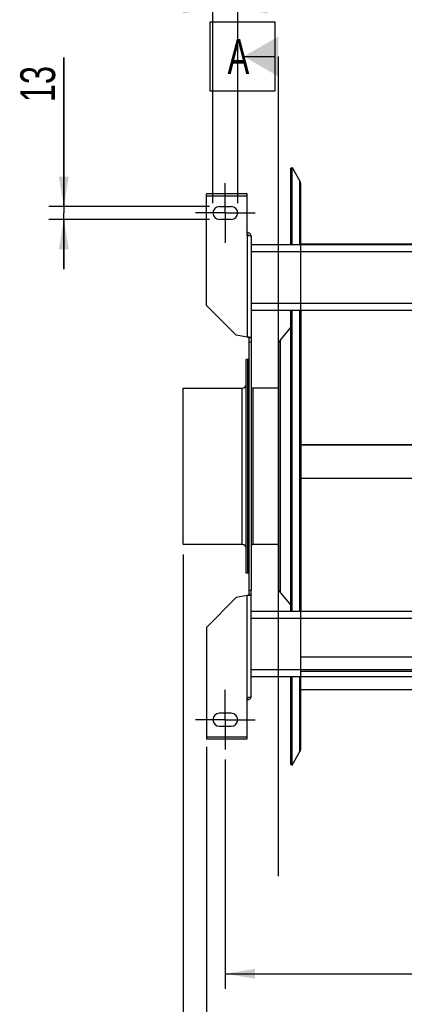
# Model space of a CAD drawing. Extents: x -143 to 557, y -130 to 297.
# Tile 3 of 15: x 138 to 177, y 55 to 154. Entities that reach past the tile are written whole.
import ezdxf

# ---------------------------------------------------------------- set-up
doc = ezdxf.new("R2010")
doc.units = 0
doc.header["$LTSCALE"] = 23.1
doc.linetypes.add('CENTER', pattern=[0.6, 0.375, -0.075, 0.075, -0.075])
doc.layers.get('0').update_dxf_attribs({"linetype": 'CONTINUOUS'})
for name, color, linetype in [('110528_DXF_CONTINUOUS_LINE', 7, 'CONTINUOUS'), ('110528_DXF_DIMENSION', 7, 'CONTINUOUS'), ('110534_DXF_AXIS', 7, 'CONTINUOUS'), ('110534_DXF_CONTINUOUS_LINE', 7, 'CONTINUOUS'), ('110591_DXF_CONTINUOUS_LINE', 7, 'CONTINUOUS'), ('110651_DXF_CONTINUOUS_LINE', 7, 'CONTINUOUS'), ('110801_DXF_CONTINUOUS_LINE', 7, 'CONTINUOUS'), ('112850_DXF_CONTINUOUS_LINE', 7, 'CONTINUOUS'), ('AG_HOSE_100_DXF_CONTINUOUS', 7, 'CONTINUOUS'), ('ASE_65-100-5_DXF_DIMENSION', 7, 'CONTINUOUS')]:
    doc.layers.add(name, color=color, linetype=linetype)
doc.styles.get("Standard").update_dxf_attribs({"font": 'txt', "width": 0.7})
doc.dimstyles.new('DIMSTYLE_1', dxfattribs={"dimtxt": 3.5, "dimasz": 3, "dimexe": 1.5, "dimexo": 1, "dimgap": 0.875, "dimtad": 1, "dimdec": 0, "dimlfac": 10, "dimtxsty": 'STANDARD', "dimblk": '_ARROW_FILLED', "dimblk1": '_ARROW_FILLED', "dimblk2": '_ARROW_FILLED', "dimcen": 0.09, "dimazin": 3, "dimtp": 0.8, "dimtm": 0.8, "dimtfac": 1, "dimtdec": 0, "dimtofl": 0, "dimtmove": 0, "dimatfit": 3, "dimtolj": 1})
doc.dimstyles.new('DIMSTYLE_2', dxfattribs={"dimtxt": 3.5, "dimasz": 3, "dimexe": 1.5, "dimexo": 1, "dimgap": 0.875, "dimtad": 1, "dimdec": 3, "dimlfac": 10, "dimtxsty": 'STANDARD', "dimblk": '_ARROW_FILLED', "dimblk1": '_ARROW_FILLED', "dimblk2": '_ARROW_FILLED', "dimcen": 0.09, "dimazin": 3, "dimtp": 0.8, "dimtm": 0.8, "dimtfac": 1, "dimtdec": 3, "dimtofl": 0, "dimtmove": 0, "dimatfit": 3, "dimtolj": 1})
doc.dimstyles.new('DIMSTYLE_3', dxfattribs={"dimtxt": 3.5, "dimasz": 3, "dimexe": 1.5, "dimexo": 1, "dimgap": 0.875, "dimtad": 1, "dimdec": 3, "dimlfac": 10, "dimtxsty": 'STANDARD', "dimblk": '_ARROW_FILLED', "dimblk1": '_ARROW_FILLED', "dimblk2": '_ARROW_FILLED', "dimcen": 0.09, "dimazin": 3, "dimtp": 0.2, "dimtm": 0.2, "dimtfac": 1, "dimtdec": 3, "dimtofl": 0, "dimtmove": 0, "dimatfit": 3, "dimtolj": 1})

# ---------------------------------------------------------------- blocks, each defined once
blk = doc.blocks.new('_ARROW_FILLED')
at = {"color": 0, "linetype": 'BYBLOCK'}
blk.add_solid([(0, 0), (-1, 0.167), (-1, -0.167)], dxfattribs=at)
blk = doc.blocks.new('*D2')
at = {"layer": 'ASE_65-100-5_DXF_DIMENSION', "color": 2, "linetype": 'CONTINUOUS'}
for p, q in [((154.546, 100.576), (154.546, 36.887)), ((239.896, 95.394), (239.896, 36.887)), ((154.546, 38.387), (197.221, 38.387)), ((239.896, 38.387), (197.221, 38.387))]:
    blk.add_line(p, q, dxfattribs=at)
at = {"layer": 'ASE_65-100-5_DXF_DIMENSION', "color": 2, "linetype": 'CONTINUOUS', "xscale": 3, "yscale": 3, "zscale": 3, "rotation": 180}
blk.add_blockref('_ARROW_FILLED', (154.546, 38.387), dxfattribs=at)
at = {"layer": 'ASE_65-100-5_DXF_DIMENSION', "color": 2, "linetype": 'CONTINUOUS', "xscale": 3, "yscale": 3, "zscale": 3}
blk.add_blockref('_ARROW_FILLED', (239.896, 38.387), dxfattribs=at)
at = {"layer": 'ASE_65-100-5_DXF_DIMENSION', "color": 2, "linetype": 'CONTINUOUS', "insert": (197.221, 42.762), "char_height": 3.5, "width": 12, "attachment_point": 2}
blk.add_mtext('854', dxfattribs=at)
blk = doc.blocks.new('*D3')
at = {"layer": 'ASE_65-100-5_DXF_DIMENSION', "color": 2, "linetype": 'CONTINUOUS'}
for p, q in [((156.896, 81.225), (156.896, 46.887)), ((238.096, 81.225), (238.096, 46.887)), ((156.896, 48.387), (197.496, 48.387)), ((238.096, 48.387), (197.496, 48.387))]:
    blk.add_line(p, q, dxfattribs=at)
at = {"layer": 'ASE_65-100-5_DXF_DIMENSION', "color": 2, "linetype": 'CONTINUOUS', "xscale": 3, "yscale": 3, "zscale": 3, "rotation": 180}
blk.add_blockref('_ARROW_FILLED', (156.896, 48.387), dxfattribs=at)
at = {"layer": 'ASE_65-100-5_DXF_DIMENSION', "color": 2, "linetype": 'CONTINUOUS', "xscale": 3, "yscale": 3, "zscale": 3}
blk.add_blockref('_ARROW_FILLED', (238.096, 48.387), dxfattribs=at)
at = {"layer": 'ASE_65-100-5_DXF_DIMENSION', "color": 2, "linetype": 'CONTINUOUS', "insert": (197.496, 52.762), "char_height": 3.5, "width": 11.25, "attachment_point": 2}
blk.add_mtext('812', dxfattribs=at)
blk = doc.blocks.new('*D4')
at = {"layer": 'ASE_65-100-5_DXF_DIMENSION', "color": 2, "linetype": 'CONTINUOUS'}
for p, q in [((158.796, 79.951), (158.796, 56.887)), ((236.196, 79.951), (236.196, 56.887)), ((158.796, 58.387), (197.496, 58.387)), ((236.196, 58.387), (197.496, 58.387))]:
    blk.add_line(p, q, dxfattribs=at)
at = {"layer": 'ASE_65-100-5_DXF_DIMENSION', "color": 2, "linetype": 'CONTINUOUS', "xscale": 3, "yscale": 3, "zscale": 3, "rotation": 180}
blk.add_blockref('_ARROW_FILLED', (158.796, 58.387), dxfattribs=at)
at = {"layer": 'ASE_65-100-5_DXF_DIMENSION', "color": 2, "linetype": 'CONTINUOUS', "xscale": 3, "yscale": 3, "zscale": 3}
blk.add_blockref('_ARROW_FILLED', (236.196, 58.387), dxfattribs=at)
at = {"layer": 'ASE_65-100-5_DXF_DIMENSION', "color": 2, "linetype": 'CONTINUOUS', "insert": (197.496, 62.762), "char_height": 3.5, "width": 12.375, "attachment_point": 2}
blk.add_mtext('774', dxfattribs=at)
blk = doc.blocks.new('*D5')
at = {"layer": 'ASE_65-100-5_DXF_DIMENSION', "color": 2, "linetype": 'CONTINUOUS'}
for p, q in [((157.546, 135.951), (157.546, 157.036)), ((160.046, 135.951), (160.046, 157.036)), ((157.546, 155.536), (148.458, 155.536)), ((148.458, 155.536), (158.796, 155.536)), ((165.046, 155.536), (158.796, 155.536)), ((160.046, 155.536), (165.046, 155.536))]:
    blk.add_line(p, q, dxfattribs=at)
at = {"layer": 'ASE_65-100-5_DXF_DIMENSION', "color": 2, "linetype": 'CONTINUOUS', "xscale": 3, "yscale": 3, "zscale": 3}
blk.add_blockref('_ARROW_FILLED', (157.546, 155.536), dxfattribs=at)
at = {"layer": 'ASE_65-100-5_DXF_DIMENSION', "color": 2, "linetype": 'CONTINUOUS', "xscale": 3, "yscale": 3, "zscale": 3, "rotation": 180}
blk.add_blockref('_ARROW_FILLED', (160.046, 155.536), dxfattribs=at)
at = {"layer": 'ASE_65-100-5_DXF_DIMENSION', "color": 2, "linetype": 'CONTINUOUS', "insert": (153.708, 159.911), "char_height": 3.5, "width": 7.875, "attachment_point": 3}
blk.add_mtext('25', dxfattribs=at)
blk = doc.blocks.new('*D6')
at = {"layer": 'ASE_65-100-5_DXF_DIMENSION', "color": 2, "linetype": 'CONTINUOUS'}
for p, q in [((142.546, 135.601), (142.546, 150.601)), ((142.546, 150.601), (142.546, 134.951)), ((157.196, 135.601), (141.046, 135.601)), ((142.546, 129.301), (142.546, 134.951)), ((157.196, 134.301), (141.046, 134.301)), ((142.546, 134.301), (142.546, 129.301))]:
    blk.add_line(p, q, dxfattribs=at)
at = {"layer": 'ASE_65-100-5_DXF_DIMENSION', "color": 2, "linetype": 'CONTINUOUS', "xscale": 3, "yscale": 3, "zscale": 3}
for p, rotation in [((142.546, 135.601), 270), ((142.546, 134.301), 90)]:
    blk.add_blockref('_ARROW_FILLED', p, dxfattribs=dict(at, rotation=rotation))
at = {"layer": 'ASE_65-100-5_DXF_DIMENSION', "color": 2, "linetype": 'CONTINUOUS', "insert": (138.171, 146.101), "char_height": 3.5, "width": 6.75, "attachment_point": 1, "rotation": 90}
blk.add_mtext('13', dxfattribs=at)

msp = doc.modelspace()

# ---------------------------------------------------------------- linework, layer by layer
at = {"layer": '110528_DXF_CONTINUOUS_LINE', "color": 7, "linetype": 'CONTINUOUS'}
for p, q in [((165.37803, 139.45142), (165.50793, 139.52642)), ((165.50793, 131.7736), (165.50793, 139.52642)), ((165.50793, 139.52642), (166.30697, 138.14245)), ((166.39406, 131.7736), (166.39406, 137.81745)), ((165.50793, 94.85142), (165.50793, 125.18227)), ((166.39406, 125.18227), (166.39406, 94.85142)), ((165.50793, 79.37642), (165.50793, 88.2611)), ((166.39406, 81.0854), (166.39406, 88.2611)), ((165.50793, 79.37642), (166.30697, 80.7604)), ((165.37803, 79.45142), (165.50793, 79.37642))]:
    msp.add_line(p, q, dxfattribs=at)
at = {"layer": '110528_DXF_CONTINUOUS_LINE', "color": 3, "linetype": 'CONTINUOUS'}
for p, q in [((165.37803, 131.7736), (165.37803, 139.45142)), ((165.37803, 94.85142), (165.37803, 125.18227)), ((164.29838, 122.13265), (165.37803, 123.41933)), ((164.14631, 121.71484), (164.14631, 97.18801)), ((164.29838, 96.77019), (165.37803, 95.48351)), ((165.37803, 79.45142), (165.37803, 88.2611))]:
    msp.add_line(p, q, dxfattribs=at)
at = {"layer": '110528_DXF_CONTINUOUS_LINE', "color": 9, "linetype": 'CONTINUOUS'}
for p, q in [((166.30697, 131.7736), (166.30697, 138.14245)), ((165.37803, 135.93985), (165.50793, 136.00607)), ((166.30697, 94.85142), (166.30697, 125.18227)), ((164.29838, 122.13265), (164.29838, 96.77019)), ((166.30697, 80.7604), (166.30697, 88.2611))]:
    msp.add_line(p, q, dxfattribs=at)
at = {"layer": '110528_DXF_CONTINUOUS_LINE', "color": 7, "linetype": 'CONTINUOUS'}
for centre, start, end in [((165.74406, 137.81745), 0, 30), ((165.74406, 81.0854), 330, 360)]:
    msp.add_arc(centre, 0.65, start, end, dxfattribs=at)
at = {"layer": '110528_DXF_CONTINUOUS_LINE', "color": 3, "linetype": 'CONTINUOUS'}
for centre, start, end in [((164.79631, 121.71484), 140, 180), ((164.79631, 97.188), 180, 220)]:
    msp.add_arc(centre, 0.65, start, end, dxfattribs=at)
at = {"layer": '110528_DXF_DIMENSION', "color": 2, "linetype": 'CONTINUOUS'}
for p, q in [((157.27131, 147.20085), (157.27131, 154.20085)), ((157.27131, 154.20085), (163.77131, 154.20085)), ((163.77131, 154.20085), (163.77131, 147.20085)), ((160.64631, 150.70085), (163.77131, 150.70085)), ((164.14631, 68.202), (164.14631, 150.70085)), ((163.77131, 147.20085), (157.27131, 147.20085))]:
    msp.add_line(p, q, dxfattribs=at)
msp.add_solid([(164.14631, 152.72157), (164.14631, 148.68012), (160.64631, 150.70085)], dxfattribs=at)
at = {"layer": '110534_DXF_AXIS', "color": 7, "linetype": 'CENTER'}
for p, q in [((158.79631, 134.95142), (158.79631, 137.95143)), ((158.79631, 134.95142), (155.7963, 134.95142)), ((158.79631, 134.95142), (158.79631, 131.95141)), ((158.79631, 134.95142), (161.79632, 134.95142)), ((158.79631, 83.95142), (158.79631, 86.95143)), ((158.79631, 83.95142), (155.7963, 83.95142)), ((158.79631, 83.95142), (158.79631, 80.95141)), ((158.79631, 83.95142), (161.79632, 83.95142))]:
    msp.add_line(p, q, dxfattribs=at)
at = {"layer": '110534_DXF_CONTINUOUS_LINE', "color": 3, "linetype": 'CONTINUOUS'}
for p, q in [((156.89631, 125.65673), (156.89631, 136.87808)), ((160.99631, 136.87808), (156.89631, 136.87808)), ((160.99631, 132.70368), (160.99631, 136.87808)), ((158.19631, 135.60142), (159.39631, 135.60142)), ((159.39631, 134.30142), (158.19631, 134.30142)), ((161.39631, 132.64347), (161.39631, 96.95142)), ((156.89631, 125.65673), (159.89631, 122.65673)), ((160.99631, 122.46277), (159.89631, 122.65673)), ((156.89631, 93.24612), (159.89631, 96.24612)), ((160.99631, 96.44008), (159.89631, 96.24612)), ((161.39631, 86.25938), (161.39631, 96.95142)), ((156.89631, 93.24612), (156.89631, 82.02476)), ((160.99631, 82.02476), (160.99631, 86.19917)), ((159.39631, 84.60142), (158.19631, 84.60142)), ((158.19631, 83.30142), (159.39631, 83.30142)), ((156.89631, 82.02477), (160.99631, 82.02477))]:
    msp.add_line(p, q, dxfattribs=at)
at = {"layer": '110534_DXF_CONTINUOUS_LINE', "color": 9, "linetype": 'CONTINUOUS'}
for p, q in [((156.89631, 136.67808), (160.99631, 136.67808)), ((160.99631, 132.70368), (160.99631, 122.46277)), ((160.99631, 86.19917), (160.99631, 96.44008)), ((156.89631, 82.22477), (160.99631, 82.22477))]:
    msp.add_line(p, q, dxfattribs=at)
at = {"layer": '110534_DXF_CONTINUOUS_LINE', "color": 7, "linetype": 'CONTINUOUS'}
for p, q in [((161.19631, 96.95142), (161.19631, 122.38974)), ((161.39631, 122.38974), (161.19631, 122.38974)), ((161.39631, 121.95142), (161.19631, 121.95142)), ((161.19631, 96.5131), (161.19631, 96.95142)), ((161.39631, 96.95142), (161.19631, 96.95142)), ((161.39631, 96.5131), (161.19631, 96.5131))]:
    msp.add_line(p, q, dxfattribs=at)
at = {"layer": '110534_DXF_CONTINUOUS_LINE', "color": 3, "linetype": 'CONTINUOUS'}
for centre, radius, start, end in [((158.19631, 134.95142), 0.65, 90, 270), ((159.39631, 134.95142), 0.65, 270, 90), ((161.00486, 132.58609), 0.39145, 9.3446493, 10.1091505), ((161.00486, 86.31676), 0.39145, 349.8908495, 350.6553507), ((158.19631, 83.95142), 0.65, 90, 270), ((159.39631, 83.95142), 0.65, 270, 90)]:
    msp.add_arc(centre, radius, start, end, dxfattribs=at)
for points, knots in [([(161.39023, 132.6548), (161.38218, 132.69994), (161.3497, 132.78826), (161.25846, 132.89548), (161.13586, 132.96549), (161.0426, 132.98167), (160.99631, 132.98167)], [0, 0, 0, 0, 0.24875061, 0.49833507, 0.74886161, 1, 1, 1, 1]), ([(160.99631, 132.70368), (161.04734, 132.69879), (161.12149, 132.6917), (161.2157, 132.6816), (161.27574, 132.67421), (161.32449, 132.66723), (161.36223, 132.65967), (161.38349, 132.65409), (161.39631, 132.64705), (161.39631, 132.64347)], [0, 0, 0, 0, 0.37771184, 0.54853637, 0.69852876, 0.82207755, 0.91471109, 0.97358369, 1, 1, 1, 1]), ([(161.39631, 122.38974), (161.39631, 122.39372), (161.3844, 122.40247), (161.36211, 122.40936), (161.3247, 122.41854), (161.25292, 122.43099), (161.1417, 122.44591), (161.04735, 122.45684), (160.99631, 122.46277)], [0, 0, 0, 0, 0.0290834, 0.08885385, 0.18164624, 0.30490852, 0.62429132, 1, 1, 1, 1]), ([(161.39631, 96.5131), (161.39631, 96.50912), (161.3844, 96.50038), (161.36211, 96.49348), (161.3247, 96.4843), (161.25292, 96.47186), (161.1417, 96.45694), (161.04735, 96.44601), (160.99631, 96.44008)], [0, 0, 0, 0, 0.0290834, 0.08885385, 0.18164624, 0.30490852, 0.62429132, 1, 1, 1, 1]), ([(160.99631, 86.19917), (161.04734, 86.20406), (161.12149, 86.21115), (161.2157, 86.22125), (161.27574, 86.22863), (161.32449, 86.23561), (161.36223, 86.24318), (161.38349, 86.24876), (161.39631, 86.25579), (161.39631, 86.25938)], [0, 0, 0, 0, 0.37771184, 0.54853637, 0.69852876, 0.82207755, 0.91471109, 0.97358369, 1, 1, 1, 1]), ([(161.39023, 86.24805), (161.38218, 86.20291), (161.3497, 86.11458), (161.25846, 86.00736), (161.13586, 85.93735), (161.0426, 85.92118), (160.99631, 85.92118)], [0, 0, 0, 0, 0.24875061, 0.49833507, 0.74886161, 1, 1, 1, 1])]:
    msp.add_open_spline(points, degree=3, knots=knots, dxfattribs=at)
at = {"layer": '110534_DXF_CONTINUOUS_LINE', "color": 7, "linetype": 'CONTINUOUS'}
for points, knots in [([(160.99631, 132.78389), (161.03048, 132.78389), (161.09988, 132.76603), (161.15112, 132.71584), (161.16855, 132.68663)], [0, 0, 0, 0, 0.50119096, 1, 1, 1, 1]), ([(161.19631, 122.38974), (161.19631, 122.39767), (161.17329, 122.41475), (161.13229, 122.42841), (161.06899, 122.44612), (161.02185, 122.45683), (160.99631, 122.46277)], [0, 0, 0, 0, 0.1095964, 0.32647794, 0.63723776, 1, 1, 1, 1]), ([(161.19631, 96.5131), (161.19631, 96.50518), (161.17329, 96.4881), (161.13229, 96.47444), (161.06899, 96.45672), (161.02185, 96.44601), (160.99631, 96.44008)], [0, 0, 0, 0, 0.1095964, 0.32647794, 0.63723776, 1, 1, 1, 1]), ([(160.99631, 86.11895), (161.03048, 86.11895), (161.09988, 86.13682), (161.15112, 86.18701), (161.16855, 86.21622)], [0, 0, 0, 0, 0.50119096, 1, 1, 1, 1])]:
    msp.add_open_spline(points, degree=3, knots=knots, dxfattribs=at)
at = {"layer": '110591_DXF_CONTINUOUS_LINE', "color": 7, "linetype": 'CONTINUOUS'}
msp.add_line((178.80896, 131.81642), (166.39406, 131.81642), dxfattribs=at)
at = {"layer": '110651_DXF_CONTINUOUS_LINE', "color": 3, "linetype": 'CONTINUOUS'}
for p, q in [((166.39406, 111.63361), (189.93092, 111.63361)), ((187.97603, 86.95142), (166.39406, 86.95142))]:
    msp.add_line(p, q, dxfattribs=at)
at = {"layer": '110801_DXF_CONTINUOUS_LINE', "color": 7, "linetype": 'CONTINUOUS'}
for p, q in [((161.39631, 131.7736), (233.59631, 131.7736)), ((161.39631, 125.18328), (233.59631, 125.18328)), ((161.39631, 125.18227), (233.59631, 125.18227)), ((233.59631, 94.85142), (161.39631, 94.85142)), ((233.59631, 88.2611), (161.39631, 88.2611))]:
    msp.add_line(p, q, dxfattribs=at)
at = {"layer": '110801_DXF_CONTINUOUS_LINE', "color": 9, "linetype": 'CONTINUOUS'}
for p, q in [((161.39631, 131.07372), (233.59631, 131.07372)), ((161.39631, 125.8834), (233.59631, 125.8834)), ((233.59631, 94.15142), (161.39631, 94.15142)), ((233.59631, 88.9611), (161.39631, 88.9611))]:
    msp.add_line(p, q, dxfattribs=at)
at = {"layer": '112850_DXF_CONTINUOUS_LINE', "color": 7, "linetype": 'CONTINUOUS'}
for p, q in [((160.89631, 98.70142), (160.89631, 120.20142)), ((161.04631, 120.20142), (160.89631, 120.20142)), ((161.19631, 120.20142), (161.04631, 120.20142)), ((161.04631, 98.70145), (161.04631, 120.2014)), ((161.04631, 98.70145), (161.04631, 120.2014)), ((154.54631, 101.57642), (154.54631, 117.32642)), ((154.54631, 117.32642), (160.49631, 117.32642)), ((164.14631, 117.32642), (161.59631, 117.32642)), ((160.49631, 101.57642), (154.54631, 101.57642)), ((164.14631, 101.57642), (161.59631, 101.57642)), ((161.04631, 98.70142), (160.89631, 98.70142)), ((161.19631, 98.70142), (161.04631, 98.70142))]:
    msp.add_line(p, q, dxfattribs=at)
at = {"layer": '112850_DXF_CONTINUOUS_LINE', "color": 9, "linetype": 'CONTINUOUS'}
for p, q in [((160.49631, 101.57642), (160.49631, 117.32642)), ((161.59631, 101.57642), (161.59631, 117.32642))]:
    msp.add_line(p, q, dxfattribs=at)
at = {"layer": '112850_DXF_CONTINUOUS_LINE', "color": 7, "linetype": 'CONTINUOUS'}
for centre, start, end in [((160.49631, 117.72642), 270, 360), ((161.59631, 117.72642), 240, 270), ((160.49631, 101.17642), 0, 90), ((161.59631, 101.17642), 90, 120)]:
    msp.add_arc(centre, 0.4, start, end, dxfattribs=at)
at = {"layer": 'AG_HOSE_100_DXF_CONTINUOUS', "color": 9, "linetype": 'CONTINUOUS'}
for p, q in [((166.39406, 86.95142), (166.39406, 131.81642)), ((228.39406, 131.81642), (166.39406, 131.81642)), ((166.39406, 111.65553), (207.99406, 111.65553)), ((166.39406, 108.25383), (228.39406, 108.25383)), ((166.39406, 90.26898), (207.99406, 90.26898)), ((166.39406, 88.83676), (228.39406, 88.83676)), ((207.99406, 86.95142), (166.39406, 86.95142))]:
    msp.add_line(p, q, dxfattribs=at)

# ---------------------------------------------------------------- texts
at = {"layer": '110528_DXF_DIMENSION', "color": 2, "linetype": 'CONTINUOUS', "insert": (159.02131, 152.45085), "char_height": 3.5, "width": 4.5, "attachment_point": 1}
msp.add_mtext('A', dxfattribs=at)

# ---------------------------------------------------------------- dimensions: what is measured, and where the dimension line sits
at = {"layer": 'ASE_65-100-5_DXF_DIMENSION', "color": 2, "linetype": 'CONTINUOUS'}
for base, p1, p2, dimstyle, picture, middle in [((160.04631, 155.53607), (157.54631, 134.95142), (160.04631, 134.95142), 'DIMSTYLE_3', '*D5', (150.58325, 155.53607)), ((238.09631, 48.38701), (156.89631, 82.22477), (238.09631, 82.22477), 'DIMSTYLE_2', '*D3', (196.9963, 48.38701)), ((236.19631, 58.38701), (158.79631, 80.95141), (236.19631, 80.95141), 'DIMSTYLE_2', '*D4', (196.9963, 58.38701))]:
    dim = msp.add_linear_dim(base=base, p1=p1, p2=p2, dimstyle=dimstyle, dxfattribs=at)
    dim.commit()
    dim.dimension.update_dxf_attribs({"geometry": picture, "text_midpoint": middle, "dimtype": 160})
for base, p1, p2, angle, dimstyle, picture, middle in [((142.54631, 134.30142), (158.19631, 135.60142), (158.19631, 134.30142), 270, 'DIMSTYLE_3', '*D6', (142.54631, 147.85142)), ((154.5463060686, 38.3870092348), (239.8963060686, 96.3937321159), (154.5463060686, 101.5764234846), 180, 'DIMSTYLE_1', '*D2', (196.7213067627, 38.3870092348))]:
    dim = msp.add_linear_dim(base=base, p1=p1, p2=p2, angle=angle, dimstyle=dimstyle, dxfattribs=at)
    dim.commit()
    dim.dimension.update_dxf_attribs({"geometry": picture, "text_midpoint": middle, "dimtype": 160})

doc.saveas('drawing.dxf')
